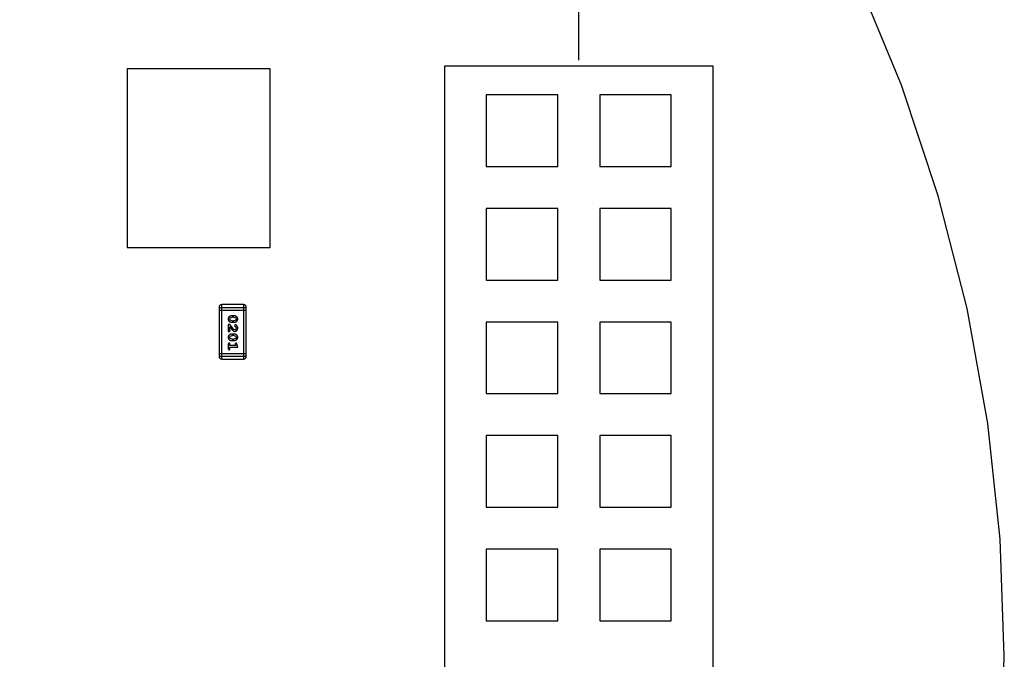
# Model space of a CAD drawing. Header units: millimetres. Extents: x -1 to 131, y 28 to 92.
# Tile 35 of 41: x 120 to 131, y 49 to 56. Entities that reach past the tile are written whole.
import ezdxf

# ---------------------------------------------------------------- set-up
doc = ezdxf.new("R2010")
doc.units = ezdxf.units.MM
doc.header["$LTSCALE"] = 1.21
doc.header["$MEASUREMENT"] = 0
doc.header["$PDMODE"] = 3
doc.header["$PDSIZE"] = 0.3125
doc.layers.get('0').update_dxf_attribs({"linetype": 'CONTINUOUS'})
doc.layers.get('DEFPOINTS').update_dxf_attribs({"linetype": 'CONTINUOUS'})
doc.layers.add('Dim', color=3, linetype='CONTINUOUS', lineweight=25)
doc.styles.get("Standard").update_dxf_attribs({"font": 'txt', "width": 0.8})
doc.dimstyles.get("Standard").update_dxf_attribs({"dimtxt": 0.15625, "dimasz": 0.1875, "dimexe": 0.125, "dimexo": 0.0625, "dimgap": 0.09, "dimtad": 0, "dimtih": 1, "dimtoh": 1, "dimzin": 4, "dimdsep": 46, "dimtxsty": 'Standard', "dimblk": '_FILLED', "dimblk1": '_FILLED', "dimblk2": '_FILLED', "dimcen": 0.09, "dimazin": 1, "dimtp": 0.01, "dimtm": 0.01, "dimtfac": 1, "dimtofl": 0, "dimtmove": 0, "dimatfit": 3, "dimldrblk": '_FILLED', "dimfxl": 1, "dimtolj": 1, "dimtzin": 4, "dimarcsym": 0})

# ---------------------------------------------------------------- blocks, each defined once
blk = doc.blocks.new('_FILLED')
at = {"color": 0, "linetype": 'ByBlock'}
blk.add_solid([(0, 0), (-1, 0.167), (-1, -0.167)], dxfattribs=at)
blk = doc.blocks.new('*D25')
at = {"color": 0, "linetype": 'ByBlock', "lineweight": -2}
for p, q in [((99.46, 55.528), (99.46, 71.01)), ((126.46, 55.528), (126.46, 71.01)), ((99.46, 70.885), (111.403, 70.885)), ((126.46, 70.885), (114.516, 70.885))]:
    blk.add_line(p, q, dxfattribs=at)
at = {"layer": 'DEFPOINTS', "color": 0, "linetype": 'ByBlock'}
for p in [(99.46, 55.465), (126.46, 55.465)]:
    blk.add_point(p, dxfattribs=at)
at = {"color": 0, "linetype": 'ByBlock', "lineweight": -2, "rotation": 180}
blk.add_blockref('_FILLED', (99.46, 70.885), dxfattribs=at)
at = {"color": 0, "linetype": 'ByBlock', "lineweight": -2}
blk.add_blockref('_FILLED', (126.46, 70.885), dxfattribs=at)
at = {"color": 0, "linetype": 'ByBlock', "lineweight": -2, "insert": (112.96, 70.885), "char_height": 1, "attachment_point": 5}
blk.add_mtext('\\A1;27.00', dxfattribs=at)

msp = doc.modelspace()

# ---------------------------------------------------------------- linework, layer by layer
at = {"color": 7, "linetype": 'Continuous'}
for p, q in [((130.068, 55.249), (129.57, 56.454)), ((123.007, 55.432), (121.407, 55.432)), ((121.407, 55.432), (121.407, 53.432)), ((123.007, 53.432), (123.007, 55.432)), ((124.96, 55.465), (127.96, 55.465)), ((124.96, 42.365), (124.96, 55.465)), ((127.96, 55.465), (127.96, 42.365)), ((130.48, 54.012), (130.068, 55.249)), ((126.224, 55.139), (125.424, 55.139)), ((125.424, 55.139), (125.424, 54.339)), ((126.224, 54.339), (126.224, 55.139)), ((127.494, 55.139), (126.694, 55.139)), ((126.694, 55.139), (126.694, 54.339)), ((127.494, 54.339), (127.494, 55.139)), ((125.424, 54.339), (126.224, 54.339)), ((126.694, 54.339), (127.494, 54.339)), ((130.803, 52.749), (130.48, 54.012)), ((126.224, 53.869), (125.424, 53.869)), ((125.424, 53.869), (125.424, 53.069)), ((126.224, 53.069), (126.224, 53.869)), ((127.494, 53.869), (126.694, 53.869)), ((126.694, 53.869), (126.694, 53.069)), ((127.494, 53.069), (127.494, 53.869)), ((121.407, 53.432), (123.007, 53.432)), ((125.424, 53.069), (126.224, 53.069)), ((126.694, 53.069), (127.494, 53.069)), ((122.708, 52.794), (122.464, 52.794)), ((122.464, 52.184), (122.464, 52.794)), ((122.708, 52.794), (122.708, 52.184)), ((122.434, 52.763), (122.739, 52.763)), ((122.434, 52.763), (122.434, 52.215)), ((122.434, 52.733), (122.739, 52.733)), ((122.598, 52.67), (122.58, 52.67)), ((122.739, 52.215), (122.739, 52.763)), ((131.034, 51.466), (130.803, 52.749)), ((122.556, 52.572), (122.537, 52.572)), ((122.537, 52.572), (122.537, 52.495)), ((122.553, 52.633), (122.558, 52.645)), ((122.559, 52.621), (122.553, 52.633)), ((122.601, 52.517), (122.556, 52.572)), ((122.558, 52.645), (122.581, 52.653)), ((122.581, 52.613), (122.559, 52.621)), ((122.58, 52.596), (122.598, 52.596)), ((122.598, 52.653), (122.581, 52.653)), ((122.581, 52.613), (122.598, 52.613)), ((122.598, 52.653), (122.62, 52.645)), ((122.62, 52.621), (122.598, 52.613)), ((122.614, 52.569), (122.605, 52.56)), ((122.605, 52.56), (122.612, 52.552)), ((122.612, 52.552), (122.62, 52.547)), ((122.62, 52.645), (122.626, 52.633)), ((122.626, 52.633), (122.62, 52.621)), ((126.224, 52.599), (125.424, 52.599)), ((125.424, 52.599), (125.424, 51.799)), ((126.224, 51.799), (126.224, 52.599)), ((127.494, 52.599), (126.694, 52.599)), ((126.694, 52.599), (126.694, 51.799)), ((127.494, 51.799), (127.494, 52.599)), ((122.537, 52.495), (122.545, 52.495)), ((122.553, 52.428), (122.558, 52.44)), ((122.555, 52.509), (122.555, 52.546)), ((122.555, 52.546), (122.582, 52.512)), ((122.558, 52.504), (122.555, 52.509)), ((122.558, 52.44), (122.581, 52.448)), ((122.598, 52.465), (122.58, 52.465)), ((122.598, 52.448), (122.581, 52.448)), ((122.598, 52.448), (122.62, 52.441)), ((122.611, 52.513), (122.601, 52.517)), ((122.62, 52.547), (122.626, 52.532)), ((122.62, 52.441), (122.626, 52.428)), ((122.537, 52.352), (122.537, 52.3)), ((122.559, 52.416), (122.553, 52.428)), ((122.555, 52.335), (122.555, 52.352)), ((122.62, 52.335), (122.555, 52.335)), ((122.581, 52.409), (122.559, 52.416)), ((122.58, 52.391), (122.598, 52.391)), ((122.581, 52.409), (122.598, 52.409)), ((122.62, 52.416), (122.598, 52.409)), ((122.624, 52.363), (122.615, 52.355)), ((122.615, 52.355), (122.616, 52.35)), ((122.616, 52.35), (122.62, 52.335)), ((122.626, 52.428), (122.62, 52.416)), ((122.643, 52.318), (122.633, 52.354)), ((122.739, 52.245), (122.434, 52.245)), ((122.555, 52.318), (122.643, 52.318)), ((122.555, 52.3), (122.555, 52.318)), ((122.739, 52.215), (122.434, 52.215)), ((122.464, 52.184), (122.708, 52.184)), ((125.424, 51.799), (126.224, 51.799)), ((126.694, 51.799), (127.494, 51.799)), ((131.173, 50.17), (131.034, 51.466)), ((126.224, 51.329), (125.424, 51.329)), ((125.424, 51.329), (125.424, 50.529)), ((126.224, 50.529), (126.224, 51.329)), ((127.494, 51.329), (126.694, 51.329)), ((126.694, 51.329), (126.694, 50.529)), ((127.494, 50.529), (127.494, 51.329)), ((125.424, 50.529), (126.224, 50.529)), ((126.694, 50.529), (127.494, 50.529)), ((131.22, 48.868), (131.173, 50.17)), ((126.224, 50.059), (125.424, 50.059)), ((125.424, 50.059), (125.424, 49.259)), ((126.224, 49.259), (126.224, 50.059)), ((127.494, 50.059), (126.694, 50.059)), ((126.694, 50.059), (126.694, 49.259)), ((127.494, 49.259), (127.494, 50.059)), ((125.424, 49.259), (126.224, 49.259)), ((126.694, 49.259), (127.494, 49.259)), ((131.173, 47.565), (131.22, 48.868))]:
    msp.add_line(p, q, dxfattribs=at)
for centre, start, end in [((122.464, 52.763), 90, 180), ((122.708, 52.763), 0, 90), ((122.464, 52.215), 180, 270), ((122.708, 52.215), 270, 0)]:
    msp.add_arc(centre, 0.0305, start, end, dxfattribs=at)
for points, knots in [([(122.58, 52.67), (122.579, 52.67), (122.577, 52.67), (122.574, 52.67), (122.571, 52.669), (122.568, 52.668), (122.565, 52.667), (122.562, 52.666), (122.559, 52.665), (122.556, 52.664), (122.553, 52.662), (122.551, 52.66), (122.548, 52.659), (122.546, 52.657), (122.544, 52.655), (122.543, 52.654), (122.541, 52.652), (122.54, 52.65), (122.538, 52.646), (122.537, 52.642), (122.536, 52.638), (122.536, 52.635), (122.536, 52.633)], [0, 0, 0, 0, 0.049886, 0.09882, 0.148132, 0.19689, 0.246038, 0.295176, 0.345305, 0.395692, 0.445312, 0.491875, 0.535813, 0.577009, 0.616081, 0.652689, 0.687585, 0.720206, 0.785062, 0.85223, 0.923759, 1, 1, 1, 1]), ([(122.643, 52.633), (122.643, 52.635), (122.643, 52.637), (122.642, 52.641), (122.641, 52.645), (122.639, 52.649), (122.637, 52.652), (122.635, 52.655), (122.632, 52.658), (122.628, 52.66), (122.625, 52.663), (122.621, 52.665), (122.617, 52.666), (122.614, 52.668), (122.61, 52.669), (122.606, 52.669), (122.602, 52.67), (122.6, 52.67), (122.598, 52.67)], [0, 0, 0, 0, 0.06692, 0.130834, 0.19258, 0.252759, 0.312631, 0.373411, 0.436359, 0.501894, 0.568244, 0.632472, 0.69556, 0.757163, 0.818592, 0.878885, 0.939235, 1, 1, 1, 1]), ([(122.536, 52.633), (122.536, 52.631), (122.536, 52.629), (122.537, 52.625), (122.538, 52.621), (122.539, 52.617), (122.541, 52.614), (122.544, 52.611), (122.547, 52.608), (122.55, 52.605), (122.554, 52.603), (122.558, 52.601), (122.561, 52.6), (122.565, 52.598), (122.569, 52.597), (122.573, 52.597), (122.577, 52.596), (122.579, 52.596), (122.58, 52.596)], [0, 0, 0, 0, 0.067217, 0.131051, 0.19272, 0.252824, 0.312745, 0.373449, 0.436041, 0.501494, 0.567761, 0.632087, 0.695096, 0.757109, 0.817993, 0.878657, 0.939311, 1, 1, 1, 1]), ([(122.598, 52.596), (122.599, 52.596), (122.601, 52.596), (122.605, 52.596), (122.608, 52.597), (122.611, 52.598), (122.614, 52.598), (122.617, 52.6), (122.62, 52.601), (122.623, 52.602), (122.626, 52.604), (122.628, 52.606), (122.63, 52.607), (122.632, 52.609), (122.634, 52.611), (122.636, 52.612), (122.637, 52.614), (122.639, 52.616), (122.641, 52.62), (122.642, 52.624), (122.643, 52.628), (122.643, 52.631), (122.643, 52.633)], [0, 0, 0, 0, 0.049855, 0.099516, 0.148482, 0.19758, 0.246804, 0.296268, 0.346517, 0.397047, 0.446826, 0.49336, 0.537801, 0.579207, 0.617974, 0.654833, 0.689171, 0.722088, 0.786392, 0.853518, 0.924186, 1, 1, 1, 1]), ([(122.643, 52.532), (122.643, 52.534), (122.643, 52.537), (122.642, 52.542), (122.64, 52.547), (122.638, 52.551), (122.636, 52.555), (122.633, 52.559), (122.63, 52.562), (122.626, 52.565), (122.623, 52.567), (122.619, 52.568), (122.616, 52.569), (122.614, 52.569), (122.614, 52.569)], [0, 0, 0, 0, 0.098286, 0.193983, 0.289056, 0.384352, 0.477435, 0.566197, 0.652355, 0.737986, 0.818188, 0.887401, 0.94802, 1, 1, 1, 1]), ([(122.58, 52.465), (122.579, 52.465), (122.577, 52.465), (122.574, 52.465), (122.571, 52.465), (122.568, 52.464), (122.565, 52.463), (122.562, 52.462), (122.559, 52.461), (122.556, 52.459), (122.553, 52.458), (122.551, 52.456), (122.548, 52.454), (122.546, 52.453), (122.544, 52.451), (122.543, 52.449), (122.541, 52.447), (122.54, 52.445), (122.538, 52.442), (122.537, 52.438), (122.536, 52.433), (122.536, 52.43), (122.536, 52.428)], [0, 0, 0, 0, 0.049886, 0.09882, 0.148132, 0.19689, 0.246038, 0.295176, 0.345305, 0.395692, 0.445312, 0.491875, 0.535813, 0.577009, 0.616081, 0.652689, 0.687585, 0.720206, 0.785062, 0.85223, 0.923759, 1, 1, 1, 1]), ([(122.545, 52.495), (122.546, 52.495), (122.548, 52.495), (122.551, 52.496), (122.553, 52.496), (122.555, 52.498), (122.556, 52.499), (122.557, 52.5), (122.558, 52.502), (122.558, 52.503), (122.558, 52.504)], [0, 0, 0, 0, 0.1844, 0.34094, 0.473574, 0.586824, 0.690029, 0.789175, 0.890445, 1, 1, 1, 1]), ([(122.582, 52.512), (122.583, 52.511), (122.584, 52.509), (122.586, 52.507), (122.588, 52.505), (122.59, 52.503), (122.592, 52.502), (122.594, 52.5), (122.596, 52.499), (122.598, 52.498), (122.6, 52.497), (122.603, 52.496), (122.607, 52.495), (122.609, 52.495), (122.61, 52.495)], [0, 0, 0, 0, 0.103002, 0.197728, 0.285279, 0.365235, 0.437224, 0.502446, 0.560545, 0.611446, 0.707576, 0.80349, 0.900532, 1, 1, 1, 1]), ([(122.643, 52.429), (122.643, 52.43), (122.643, 52.433), (122.642, 52.437), (122.641, 52.441), (122.639, 52.444), (122.637, 52.448), (122.635, 52.451), (122.632, 52.453), (122.628, 52.456), (122.625, 52.458), (122.621, 52.46), (122.617, 52.462), (122.614, 52.463), (122.61, 52.464), (122.606, 52.465), (122.602, 52.465), (122.6, 52.465), (122.598, 52.465)], [0, 0, 0, 0, 0.06692, 0.130834, 0.19258, 0.252759, 0.312631, 0.373411, 0.436359, 0.501894, 0.568244, 0.632472, 0.69556, 0.757163, 0.818592, 0.878885, 0.939235, 1, 1, 1, 1]), ([(122.61, 52.495), (122.611, 52.495), (122.613, 52.495), (122.617, 52.496), (122.62, 52.497), (122.623, 52.498), (122.626, 52.499), (122.628, 52.501), (122.631, 52.503), (122.633, 52.506), (122.636, 52.508), (122.638, 52.511), (122.639, 52.514), (122.641, 52.517), (122.642, 52.521), (122.642, 52.524), (122.643, 52.528), (122.643, 52.531), (122.643, 52.532)], [0, 0, 0, 0, 0.060981, 0.120256, 0.178148, 0.236115, 0.293993, 0.352864, 0.413358, 0.476056, 0.539296, 0.602396, 0.665116, 0.728325, 0.792919, 0.859317, 0.928302, 1, 1, 1, 1]), ([(122.626, 52.532), (122.625, 52.531), (122.625, 52.528), (122.625, 52.524), (122.623, 52.521), (122.621, 52.518), (122.619, 52.516), (122.617, 52.514), (122.614, 52.513), (122.612, 52.513), (122.611, 52.513)], [0, 0, 0, 0, 0.156344, 0.299348, 0.4327, 0.561, 0.682299, 0.791883, 0.89611, 1, 1, 1, 1]), ([(122.536, 52.428), (122.536, 52.427), (122.536, 52.424), (122.537, 52.42), (122.538, 52.416), (122.539, 52.413), (122.541, 52.409), (122.544, 52.406), (122.547, 52.403), (122.55, 52.401), (122.554, 52.399), (122.558, 52.397), (122.561, 52.395), (122.565, 52.394), (122.569, 52.393), (122.573, 52.392), (122.577, 52.392), (122.579, 52.391), (122.58, 52.391)], [0, 0, 0, 0, 0.067217, 0.131051, 0.19272, 0.252824, 0.312745, 0.373449, 0.436041, 0.501494, 0.567761, 0.632087, 0.695096, 0.757109, 0.817993, 0.878657, 0.939311, 1, 1, 1, 1]), ([(122.546, 52.363), (122.545, 52.363), (122.544, 52.363), (122.543, 52.363), (122.541, 52.362), (122.54, 52.361), (122.539, 52.359), (122.538, 52.357), (122.538, 52.355), (122.537, 52.353), (122.537, 52.352)], [0, 0, 0, 0, 0.115051, 0.223278, 0.329269, 0.437893, 0.554681, 0.682591, 0.83103, 1, 1, 1, 1]), ([(122.555, 52.352), (122.555, 52.353), (122.555, 52.355), (122.554, 52.357), (122.553, 52.359), (122.552, 52.361), (122.551, 52.362), (122.55, 52.363), (122.548, 52.363), (122.547, 52.363), (122.546, 52.363)], [0, 0, 0, 0, 0.169102, 0.317658, 0.446239, 0.563118, 0.671828, 0.776546, 0.884858, 1, 1, 1, 1]), ([(122.598, 52.391), (122.599, 52.391), (122.601, 52.392), (122.605, 52.392), (122.608, 52.392), (122.611, 52.393), (122.614, 52.394), (122.617, 52.395), (122.62, 52.396), (122.623, 52.398), (122.626, 52.399), (122.628, 52.401), (122.63, 52.403), (122.632, 52.404), (122.634, 52.406), (122.636, 52.408), (122.637, 52.41), (122.639, 52.412), (122.641, 52.415), (122.642, 52.419), (122.643, 52.424), (122.643, 52.427), (122.643, 52.429)], [0, 0, 0, 0, 0.049855, 0.099516, 0.148482, 0.19758, 0.246804, 0.296268, 0.346517, 0.397047, 0.446826, 0.49336, 0.537801, 0.579207, 0.617974, 0.654833, 0.689171, 0.722088, 0.786392, 0.853518, 0.924186, 1, 1, 1, 1]), ([(122.633, 52.354), (122.633, 52.355), (122.632, 52.357), (122.631, 52.359), (122.63, 52.36), (122.629, 52.361), (122.628, 52.362), (122.627, 52.363), (122.625, 52.363), (122.624, 52.363), (122.624, 52.363)], [0, 0, 0, 0, 0.187321, 0.344927, 0.475328, 0.579604, 0.674244, 0.773631, 0.882025, 1, 1, 1, 1]), ([(122.537, 52.3), (122.537, 52.299), (122.538, 52.298), (122.538, 52.295), (122.539, 52.293), (122.54, 52.292), (122.541, 52.291), (122.543, 52.29), (122.544, 52.289), (122.545, 52.289), (122.546, 52.289)], [0, 0, 0, 0, 0.169012, 0.317488, 0.445429, 0.560977, 0.67065, 0.776666, 0.88492, 1, 1, 1, 1]), ([(122.546, 52.289), (122.547, 52.289), (122.548, 52.289), (122.55, 52.29), (122.551, 52.291), (122.552, 52.292), (122.553, 52.293), (122.554, 52.295), (122.555, 52.298), (122.555, 52.299), (122.555, 52.3)], [0, 0, 0, 0, 0.11517, 0.223509, 0.328254, 0.438012, 0.553651, 0.682263, 0.830856, 1, 1, 1, 1])]:
    msp.add_open_spline(points, degree=3, knots=knots, dxfattribs=at)

# ---------------------------------------------------------------- dimensions: what is measured, and where the dimension line sits
at = {"layer": 'Dim'}
dim = msp.add_linear_dim(base=(126.46, 70.885), p1=(99.46, 55.465), p2=(126.46, 55.465), dimstyle='Standard', override={"dimtxt": 1, "dimasz": 1, "dimtih": 0, "dimtoh": 0, "dimzin": 0, "dimcen": 0.198, "dimadec": 0, "dimazin": 0, "dimtp": 0, "dimtm": 0, "dimtdec": 4, "dimtzin": 0}, dxfattribs=at)
dim.commit()
dim.dimension.update_dxf_attribs({"geometry": '*D25', "text_midpoint": (112.96, 70.885)})

doc.saveas('drawing.dxf')
